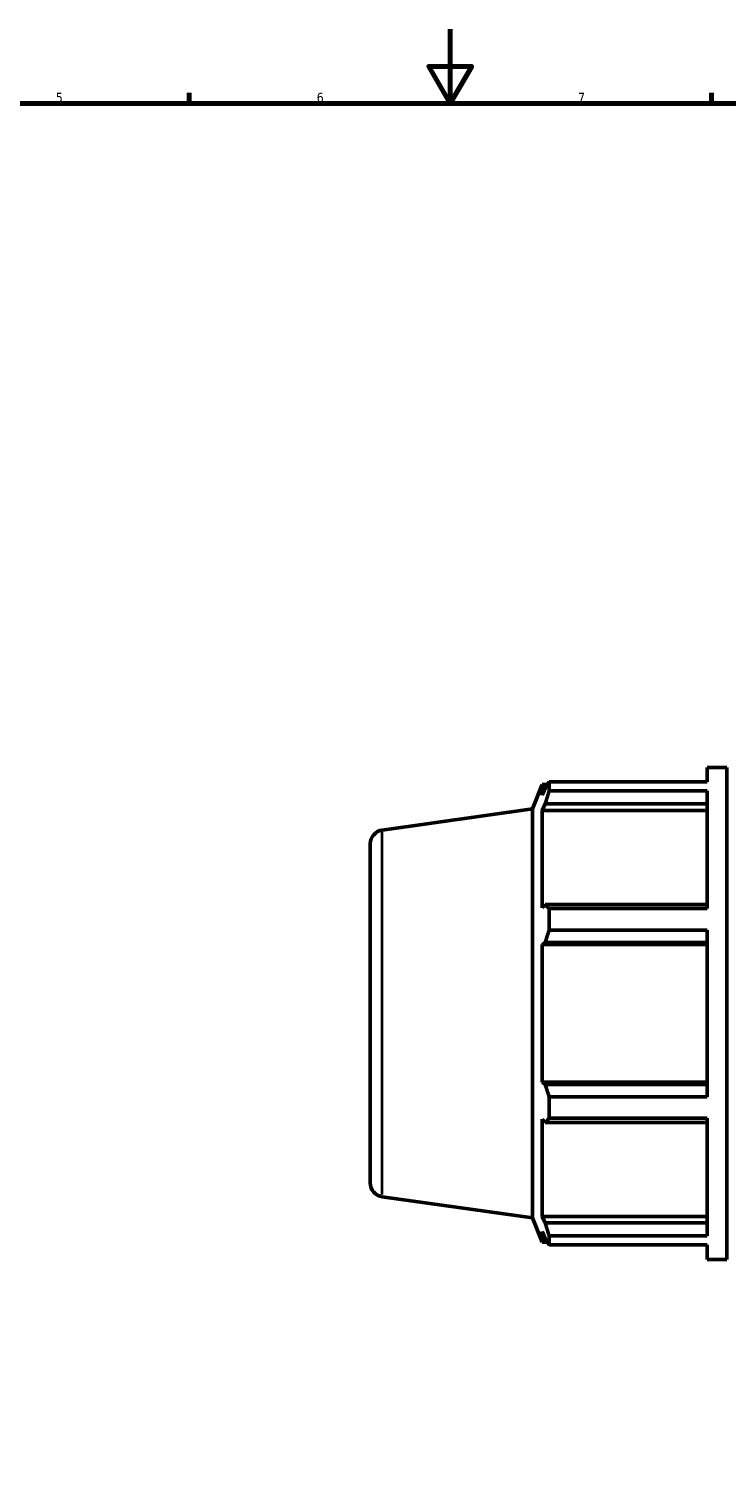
# Model space of a CAD drawing. Header units: millimetres. Extents: x 0 to 1611, y -186 to 1417.
# Tile 4 of 11: x 307 to 495, y 204 to 594. Entities that reach past the tile are written whole.
import ezdxf

# ---------------------------------------------------------------- set-up
doc = ezdxf.new("R2010")
doc.units = ezdxf.units.MM
for name, color, linetype, lineweight in [('Border (ISO)', 7, 'Continuous', 70), ('Visible (ISO)', 7, 'Continuous', 50), ('Visible Narrow (ISO)', 7, 'Continuous', 35)]:
    doc.layers.add(name, color=color, linetype=linetype, lineweight=lineweight)
doc.styles.add('Note Text (ISO)', font='tahoma.ttf')

# ---------------------------------------------------------------- blocks, each defined once
blk = doc.blocks.new('Borders Default Border')
at = {"layer": 'Border (ISO)'}
for p, q in [((350.42, 574), (350.42, 576.9)), ((490.58, 574), (490.58, 576.9))]:
    blk.add_line(p, q, dxfattribs=at)
at = {"layer": 'Border (ISO)', "flags": 128}
for points in [[(420.5, 594), (420.5, 574), (414.73, 584), (426.27, 584), (420.5, 574)], [(20, 20), (20, 574), (821, 574), (821, 20), (20, 20)]]:
    blk.add_lwpolyline(points, dxfattribs=at)
at = {"layer": 'Border (ISO)', "color": 232, "true_color": 0xca0064, "char_height": 2.5, "attachment_point": 7, "style": 'Note Text (ISO)'}
for s, insert in [('5', (314.64, 574.35)), ('6', (384.66, 574.35)), ('7', (454.77, 574.4))]:
    blk.add_mtext(s, dxfattribs=dict(at, insert=insert))

msp = doc.modelspace()

# ---------------------------------------------------------------- linework, layer by layer
at = {"layer": 'Visible (ISO)'}
for p, q in [((489.4512, 391.9971), (489.4512, 395.8958)), ((489.4512, 395.8958), (494.7312, 395.8958)), ((494.7312, 263.8958), (494.7312, 395.8958)), ((442.5312, 384.7593), (445.164, 391.2758)), ((445.164, 391.2758), (445.164, 388.435)), ((445.164, 391.2758), (446.5659, 391.2758)), ((445.964, 390.3233), (445.164, 388.435)), ((447.0306, 391.9971), (489.4512, 391.9971)), ((447.0306, 389.6105), (447.0306, 391.9971)), ((489.4512, 389.6105), (447.0306, 389.6105)), ((489.4512, 358.0056), (489.4512, 389.6105)), ((402.2593, 379.0995), (442.5312, 384.7593)), ((442.5312, 275.0323), (442.5312, 384.7593)), ((445.164, 384.3405), (445.964, 386.0968)), ((445.164, 384.3405), (445.164, 358.2379)), ((489.4512, 384.3405), (445.164, 384.3405)), ((445.964, 386.0968), (489.4512, 386.0968)), ((399.0312, 375.386), (399.0312, 284.4056)), ((445.964, 359.1522), (445.164, 358.2379)), ((489.4512, 359.1522), (445.964, 359.1522)), ((447.0306, 358.0056), (489.4512, 358.0056)), ((447.0306, 352.2438), (447.0306, 358.0056)), ((489.4512, 352.2438), (447.0306, 352.2438)), ((489.4512, 307.5478), (489.4512, 352.2438)), ((445.164, 348.3531), (445.964, 348.9485)), ((489.4512, 348.3531), (445.164, 348.3531)), ((445.164, 348.3531), (445.164, 311.4385)), ((445.964, 348.9485), (489.4512, 348.9485)), ((489.4512, 311.4385), (445.164, 311.4385)), ((445.964, 310.8431), (445.164, 311.4385)), ((489.4512, 310.8431), (445.964, 310.8431)), ((447.0306, 307.5478), (489.4512, 307.5478)), ((447.0306, 301.786), (447.0306, 307.5478)), ((445.164, 301.5537), (445.164, 275.4511)), ((445.164, 301.5537), (445.964, 300.6394)), ((445.964, 300.6394), (489.4512, 300.6394)), ((489.4512, 301.786), (447.0306, 301.786)), ((489.4512, 270.1812), (489.4512, 301.786)), ((402.2593, 280.6921), (442.5312, 275.0323)), ((442.5312, 275.0323), (445.164, 268.5158)), ((489.4512, 275.4511), (445.164, 275.4511)), ((445.964, 273.6948), (445.164, 275.4511)), ((489.4512, 273.6948), (445.964, 273.6948)), ((445.164, 271.3567), (445.164, 268.5158)), ((445.164, 271.3567), (445.964, 269.4683)), ((447.0306, 270.1812), (489.4512, 270.1812)), ((447.0306, 267.7946), (447.0306, 270.1812)), ((445.164, 268.5158), (446.5659, 268.5158)), ((489.4512, 267.7946), (447.0306, 267.7946)), ((489.4512, 263.8958), (489.4512, 267.7946)), ((489.4512, 263.8958), (494.7312, 263.8958))]:
    msp.add_line(p, q, dxfattribs=at)
for centre, start, end in [((402.7812, 375.386), 98, 180), ((402.7812, 284.4056), 180, 262)]:
    msp.add_arc(centre, 3.75, start, end, dxfattribs=at)
for points, weights in [([(445.964, 390.3233), (446.476, 391.1431), (447.0306, 391.9971)], [1.00323669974, 1.00202611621, 1]), ([(447.0306, 389.6105), (446.476, 387.8178), (445.964, 386.0968)], [1, 1.00202611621, 1.00323669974]), ([(445.964, 359.1522), (446.476, 358.5906), (447.0306, 358.0056)], [1.00323669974, 1.00202611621, 1]), ([(447.0306, 352.2438), (446.476, 350.5626), (445.964, 348.9485)], [1, 1.00202611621, 1.00323669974]), ([(445.964, 310.8431), (446.476, 309.2291), (447.0306, 307.5478)], [1.00323669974, 1.00202611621, 1]), ([(447.0306, 301.786), (446.476, 301.201), (445.964, 300.6394)], [1, 1.00202611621, 1.00323669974]), ([(445.964, 273.6948), (446.476, 271.9738), (447.0306, 270.1812)], [1.00323669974, 1.00202611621, 1]), ([(447.0306, 267.7946), (446.476, 268.6485), (445.964, 269.4683)], [1, 1.00202611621, 1.00323669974])]:
    msp.add_rational_spline(points, weights, degree=2, dxfattribs=at)
at = {"layer": 'Visible Narrow (ISO)'}
msp.add_line((402.2593, 281.2979), (402.2593, 378.4937), dxfattribs=at)

# ---------------------------------------------------------------- block references
msp.add_blockref('Borders Default Border', (0, 0))

doc.saveas('drawing.dxf')
